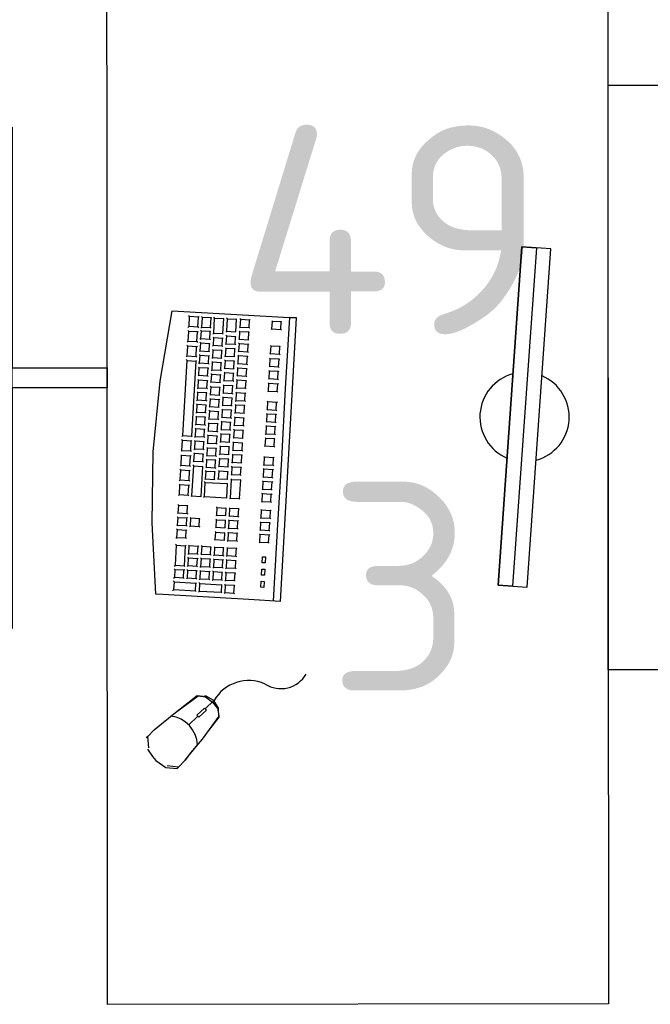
# Model space of a CAD drawing. Header units: millimetres. Extents: x 151654 to 877351, y 70322 to 154322.
# Tile 91 of 173: x 266869 to 267625, y 129482 to 130660. Entities that reach past the tile are written whole.
import ezdxf

# ---------------------------------------------------------------- set-up
doc = ezdxf.new("R2010")
doc.units = ezdxf.units.MM
doc.layers.add('технологич.о', color=152, linetype='Continuous', lineweight=30)
doc.styles.add('GOST', font='isocpeur.ttf')

# ---------------------------------------------------------------- blocks, each defined once
blk = doc.blocks.new('клавиатура')
at = {"layer": 'технологич.о', "ltscale": 2}
for p, q in [((-819747.7, 168021.3), (-819733.3, 168105.6)), ((-819733.3, 168105.6), (-819592.6, 168097.4)), ((-819712.4, 168098.6), (-819713.7, 168099.7)), ((-819713.1, 168087), (-819712.4, 168098.6)), ((-819701.9, 168098), (-819712.4, 168098.6)), ((-819702.6, 168086.4), (-819701.9, 168098)), ((-819701.9, 168098), (-819700.9, 168098.7)), ((-819697.1, 168097.7), (-819698.3, 168098.8)), ((-819697.8, 168086), (-819697.1, 168097.7)), ((-819686.6, 168097.1), (-819697.1, 168097.7)), ((-819687.3, 168085.4), (-819686.6, 168097.1)), ((-819686.6, 168097.1), (-819685.7, 168097.7)), ((-819682.4, 168096.8), (-819683.4, 168097.8)), ((-819683.4, 168078.8), (-819682.4, 168096.8)), ((-819682.4, 168096.8), (-819671.9, 168096.2)), ((-819671.9, 168096.2), (-819672.9, 168078.2)), ((-819671.9, 168096.2), (-819671.1, 168096.8)), ((-819667.1, 168095.9), (-819668, 168096.8)), ((-819667.9, 168081.1), (-819667.1, 168095.9)), ((-819667.1, 168095.9), (-819656.6, 168095.3)), ((-819656.6, 168095.3), (-819657.4, 168080.5)), ((-819656.6, 168095.3), (-819655.8, 168095.8)), ((-819651.1, 168095), (-819652.1, 168095.9)), ((-819651.7, 168086), (-819651.1, 168095)), ((-819640.6, 168094.4), (-819651.1, 168095)), ((-819641.1, 168085.4), (-819640.6, 168094.4)), ((-819640.6, 168094.4), (-819639.9, 168094.9)), ((-819613.1, 168092.8), (-819613.9, 168093.5)), ((-819613.7, 168083.8), (-819613.1, 168092.8)), ((-819602.6, 168092.2), (-819613.1, 168092.8)), ((-819603.1, 168083.2), (-819602.6, 168092.2)), ((-819602.6, 168092.2), (-819601.7, 168092.8)), ((-819592.6, 168097.4), (-819598, 168012.6)), ((-819593.9, 167927.3), (-819584.1, 168096.9)), ((-819584.1, 168096.9), (-819592.6, 168097.4)), ((-819591.9, 168097.4), (-819584.1, 168096.9)), ((-819713.5, 168080.8), (-819714.7, 168081.9)), ((-819714.5, 168085.6), (-819713.1, 168087)), ((-819714.1, 168069.2), (-819713.5, 168080.8)), ((-819702.9, 168080.2), (-819713.5, 168080.8)), ((-819713.1, 168087), (-819702.6, 168086.4)), ((-819703.6, 168068.6), (-819702.9, 168080.2)), ((-819702.9, 168080.2), (-819701.9, 168080.9)), ((-819702.6, 168086.4), (-819701.7, 168085.3)), ((-819698.2, 168081.2), (-819699.3, 168082.2)), ((-819699, 168085.1), (-819697.8, 168086)), ((-819698.8, 168072.2), (-819698.2, 168081.2)), ((-819687.7, 168080.6), (-819698.2, 168081.2)), ((-819697.8, 168086), (-819687.3, 168085.4)), ((-819688.2, 168071.6), (-819687.7, 168080.6)), ((-819687.7, 168080.6), (-819686.8, 168081.2)), ((-819687.3, 168085.4), (-819686.5, 168084.7)), ((-819684.5, 168077.9), (-819683.4, 168078.8)), ((-819683.4, 168078.8), (-819672.9, 168078.2)), ((-819672.9, 168078.2), (-819672.3, 168077.5)), ((-819668.9, 168080.2), (-819667.9, 168081.1)), ((-819667.9, 168081.1), (-819657.4, 168080.5)), ((-819657.4, 168080.5), (-819656.8, 168079.9)), ((-819652, 168080.5), (-819652.9, 168081.3)), ((-819652.7, 168085.2), (-819651.7, 168086)), ((-819652.5, 168071.5), (-819652, 168080.5)), ((-819641.5, 168079.9), (-819652, 168080.5)), ((-819651.7, 168086), (-819641.1, 168085.4)), ((-819642, 168070.9), (-819641.5, 168079.9)), ((-819641.5, 168079.9), (-819640.8, 168080.4)), ((-819641.1, 168085.4), (-819640.5, 168084.8)), ((-819614.5, 168083.2), (-819613.7, 168083.8)), ((-819613.7, 168083.8), (-819603.1, 168083.2)), ((-819603.1, 168083.2), (-819602.3, 168082.4)), ((-819715.4, 168067.9), (-819714.1, 168069.2)), ((-819714.1, 168069.2), (-819703.6, 168068.6)), ((-819703.6, 168068.6), (-819702.8, 168067.6)), ((-819699.1, 168066.6), (-819700.1, 168067.5)), ((-819699.9, 168071.3), (-819698.8, 168072.2)), ((-819699.6, 168057.6), (-819699.1, 168066.6)), ((-819688.6, 168066), (-819699.1, 168066.6)), ((-819698.8, 168072.2), (-819688.2, 168071.6)), ((-819689.1, 168057), (-819688.6, 168066)), ((-819688.6, 168066), (-819687.8, 168066.5)), ((-819688.2, 168071.6), (-819687.5, 168070.9)), ((-819683.3, 168073.1), (-819684.3, 168074)), ((-819683.9, 168064.2), (-819683.3, 168073.1)), ((-819672.8, 168072.5), (-819683.3, 168073.1)), ((-819673.3, 168063.6), (-819672.8, 168072.5)), ((-819672.8, 168072.5), (-819672.1, 168073)), ((-819669.4, 168065.2), (-819668.4, 168066)), ((-819667.9, 168075), (-819668.8, 168075.8)), ((-819668.4, 168066), (-819667.9, 168075)), ((-819668.4, 168066), (-819657.8, 168065.4)), ((-819657.3, 168074.4), (-819667.9, 168075)), ((-819657.8, 168065.4), (-819657.3, 168074.4)), ((-819657.8, 168065.4), (-819657.3, 168064.8)), ((-819657.3, 168074.4), (-819656.6, 168074.9)), ((-819652.8, 168065.9), (-819653.7, 168066.8)), ((-819653.5, 168070.7), (-819652.5, 168071.5)), ((-819653.3, 168057), (-819652.8, 168065.9)), ((-819642.3, 168065.3), (-819652.8, 168065.9)), ((-819652.5, 168071.5), (-819642, 168070.9)), ((-819642.8, 168056.3), (-819642.3, 168065.3)), ((-819642.3, 168065.3), (-819641.6, 168065.8)), ((-819642, 168070.9), (-819641.4, 168070.3)), ((-819714.5, 168063.2), (-819715.6, 168064.3)), ((-819715.2, 168051.6), (-819714.5, 168063.2)), ((-819704, 168062.6), (-819714.5, 168063.2)), ((-819704.6, 168051), (-819704, 168062.6)), ((-819704, 168062.6), (-819703, 168063.2)), ((-819699.9, 168052), (-819700.9, 168052.9)), ((-819700.7, 168056.8), (-819699.6, 168057.6)), ((-819699.6, 168057.6), (-819689.1, 168057)), ((-819689.1, 168057), (-819688.4, 168056.4)), ((-819684.2, 168058.5), (-819685.1, 168059.3)), ((-819684.9, 168063.3), (-819683.9, 168064.2)), ((-819684.7, 168049.6), (-819684.2, 168058.5)), ((-819673.7, 168057.9), (-819684.2, 168058.5)), ((-819683.9, 168064.2), (-819673.3, 168063.6)), ((-819674.2, 168048.9), (-819673.7, 168057.9)), ((-819673.7, 168057.9), (-819673, 168058.4)), ((-819673.3, 168063.6), (-819672.7, 168062.9)), ((-819668.7, 168060.4), (-819669.5, 168061.2)), ((-819669.2, 168051.4), (-819668.7, 168060.4)), ((-819658.2, 168059.8), (-819668.7, 168060.4)), ((-819658.7, 168050.8), (-819658.2, 168059.8)), ((-819658.2, 168059.8), (-819657.5, 168060.2)), ((-819654.3, 168056.2), (-819653.3, 168057)), ((-819653.3, 168057), (-819642.8, 168056.3)), ((-819642.8, 168056.3), (-819642.2, 168055.7)), ((-819616.2, 168053.6), (-819615.4, 168054.3)), ((-819614.8, 168063.2), (-819615.6, 168064)), ((-819615.4, 168054.3), (-819614.8, 168063.2)), ((-819615.4, 168054.3), (-819604.8, 168053.7)), ((-819604.3, 168062.6), (-819614.8, 168063.2)), ((-819604.8, 168053.7), (-819604.3, 168062.6)), ((-819604.8, 168053.7), (-819604.1, 168052.9)), ((-819604.3, 168062.6), (-819603.4, 168063.3)), ((-819720.7, 167956.1), (-819715.5, 168046)), ((-819715.5, 168046), (-819716.6, 168047.1)), ((-819716.4, 168050.3), (-819715.2, 168051.6)), ((-819715.5, 168046), (-819705, 168045.4)), ((-819715.2, 168051.6), (-819704.6, 168051)), ((-819705, 168045.4), (-819710.2, 167955.5)), ((-819705, 168045.4), (-819704.1, 168046)), ((-819704.6, 168051), (-819703.9, 168050)), ((-819701.5, 168042.2), (-819700.5, 168043.1)), ((-819700.5, 168043.1), (-819699.9, 168052)), ((-819700.5, 168043.1), (-819689.9, 168042.5)), ((-819689.4, 168051.4), (-819699.9, 168052)), ((-819689.9, 168042.5), (-819689.4, 168051.4)), ((-819689.9, 168042.5), (-819689.3, 168041.8)), ((-819689.4, 168051.4), (-819688.7, 168051.9)), ((-819685, 168044), (-819685.9, 168044.8)), ((-819685.7, 168048.8), (-819684.7, 168049.6)), ((-819685.5, 168035), (-819685, 168044)), ((-819674.5, 168043.3), (-819685, 168044)), ((-819684.7, 168049.6), (-819674.2, 168048.9)), ((-819675, 168034.4), (-819674.5, 168043.3)), ((-819674.5, 168043.3), (-819673.8, 168043.8)), ((-819674.2, 168048.9), (-819673.6, 168048.4)), ((-819669.5, 168045.8), (-819670.4, 168046.6)), ((-819670.2, 168050.7), (-819669.2, 168051.4)), ((-819670.1, 168036.8), (-819669.5, 168045.8)), ((-819659, 168045.2), (-819669.5, 168045.8)), ((-819669.2, 168051.4), (-819658.7, 168050.8)), ((-819659.5, 168036.2), (-819659, 168045.2)), ((-819659, 168045.2), (-819658.4, 168045.6)), ((-819658.7, 168050.8), (-819658.1, 168050.2)), ((-819655.2, 168041.6), (-819654.2, 168042.4)), ((-819653.7, 168051.4), (-819654.6, 168052.2)), ((-819654.2, 168042.4), (-819653.7, 168051.4)), ((-819654.2, 168042.4), (-819643.7, 168041.8)), ((-819643.1, 168050.8), (-819653.7, 168051.4)), ((-819643.7, 168041.8), (-819643.1, 168050.8)), ((-819643.7, 168041.8), (-819643.1, 168041.2)), ((-819643.1, 168050.8), (-819642.4, 168051.3)), ((-819615.7, 168048.1), (-819616.5, 168048.8)), ((-819616.2, 168039.1), (-819615.7, 168048.1)), ((-819605.2, 168047.5), (-819615.7, 168048.1)), ((-819605.7, 168038.5), (-819605.2, 168047.5)), ((-819605.2, 168047.5), (-819604.3, 168048.1)), ((-819700.8, 168037.3), (-819701.7, 168038.2)), ((-819701.3, 168028.3), (-819700.8, 168037.3)), ((-819690.3, 168036.7), (-819700.8, 168037.3)), ((-819690.8, 168027.7), (-819690.3, 168036.7)), ((-819690.3, 168036.7), (-819689.5, 168037.2)), ((-819685.9, 168029.2), (-819686.8, 168030)), ((-819686.5, 168034.2), (-819685.5, 168035)), ((-819685.5, 168035), (-819675, 168034.4)), ((-819675, 168034.4), (-819674.4, 168033.8)), ((-819670.4, 168031.1), (-819671.2, 168031.9)), ((-819671, 168036.1), (-819670.1, 168036.8)), ((-819670.9, 168022.1), (-819670.4, 168031.1)), ((-819659.9, 168030.5), (-819670.4, 168031.1)), ((-819670.1, 168036.8), (-819659.5, 168036.2)), ((-819660.4, 168021.5), (-819659.9, 168030.5)), ((-819659.9, 168030.5), (-819659.2, 168030.9)), ((-819659.5, 168036.2), (-819659, 168035.7)), ((-819654.5, 168036.8), (-819655.4, 168037.7)), ((-819655, 168027.9), (-819654.5, 168036.8)), ((-819644, 168036.2), (-819654.5, 168036.8)), ((-819644.5, 168027.3), (-819644, 168036.2)), ((-819644, 168036.2), (-819643.3, 168036.7)), ((-819616.6, 168033.3), (-819617.4, 168034)), ((-819617.1, 168038.4), (-819616.2, 168039.1)), ((-819617.1, 168024.3), (-819616.6, 168033.3)), ((-819606.1, 168032.7), (-819616.6, 168033.3)), ((-819616.2, 168039.1), (-819605.7, 168038.5)), ((-819606.6, 168023.7), (-819606.1, 168032.7)), ((-819606.1, 168032.7), (-819605.1, 168033.3)), ((-819605.7, 168038.5), (-819604.9, 168037.7)), ((-819756.1, 167936.7), (-819747.7, 168021.3)), ((-819701.7, 168022.4), (-819702.6, 168023.3)), ((-819702.3, 168027.5), (-819701.3, 168028.3)), ((-819702.2, 168013.4), (-819701.7, 168022.4)), ((-819691.1, 168021.8), (-819701.7, 168022.4)), ((-819701.3, 168028.3), (-819690.8, 168027.7)), ((-819691.6, 168012.8), (-819691.1, 168021.8)), ((-819691.1, 168021.8), (-819690.4, 168022.3)), ((-819690.8, 168027.7), (-819690.1, 168027.1)), ((-819687.4, 168019.5), (-819686.4, 168020.3)), ((-819686.4, 168020.3), (-819685.9, 168029.2)), ((-819686.4, 168020.3), (-819675.9, 168019.6)), ((-819675.4, 168028.6), (-819685.9, 168029.2)), ((-819675.9, 168019.6), (-819675.4, 168028.6)), ((-819675.9, 168019.6), (-819675.3, 168019.1)), ((-819675.4, 168028.6), (-819674.7, 168029.1)), ((-819671.9, 168021.4), (-819670.9, 168022.1)), ((-819670.9, 168022.1), (-819660.4, 168021.5)), ((-819660.4, 168021.5), (-819659.8, 168020.9)), ((-819655.4, 168022.3), (-819656.3, 168023.1)), ((-819656, 168027.1), (-819655, 168027.9)), ((-819655.9, 168013.3), (-819655.4, 168022.3)), ((-819644.8, 168021.7), (-819655.4, 168022.3)), ((-819655, 168027.9), (-819644.5, 168027.3)), ((-819645.3, 168012.7), (-819644.8, 168021.7)), ((-819644.8, 168021.7), (-819644.1, 168022.2)), ((-819644.5, 168027.3), (-819643.9, 168026.6)), ((-819617.4, 168018.4), (-819618.2, 168019.1)), ((-819618, 168023.7), (-819617.1, 168024.3)), ((-819618, 168009.4), (-819617.4, 168018.4)), ((-819606.9, 168017.8), (-819617.4, 168018.4)), ((-819617.1, 168024.3), (-819606.6, 168023.7)), ((-819607.4, 168008.8), (-819606.9, 168017.8)), ((-819606.9, 168017.8), (-819606, 168018.4)), ((-819606.6, 168023.7), (-819605.8, 168022.9)), ((-819702.5, 168007.8), (-819703.4, 168008.7)), ((-819703.2, 168012.6), (-819702.2, 168013.4)), ((-819703, 167998.9), (-819702.5, 168007.8)), ((-819692, 168007.2), (-819702.5, 168007.8)), ((-819702.2, 168013.4), (-819691.6, 168012.8)), ((-819692.5, 167998.2), (-819692, 168007.2)), ((-819692, 168007.2), (-819691.2, 168007.7)), ((-819691.6, 168012.8), (-819691, 168012.2)), ((-819686.7, 168014.3), (-819687.6, 168015.1)), ((-819687.3, 168005.3), (-819686.7, 168014.3)), ((-819676.2, 168013.7), (-819686.7, 168014.3)), ((-819676.7, 168004.7), (-819676.2, 168013.7)), ((-819676.2, 168013.7), (-819675.6, 168014.2)), ((-819672.7, 168006.5), (-819671.8, 168007.2)), ((-819671.3, 168016.2), (-819672.1, 168017)), ((-819671.8, 168007.2), (-819671.3, 168016.2)), ((-819671.8, 168007.2), (-819661.3, 168006.6)), ((-819660.7, 168015.6), (-819671.3, 168016.2)), ((-819661.3, 168006.6), (-819660.7, 168015.6)), ((-819661.3, 168006.6), (-819660.7, 168006)), ((-819660.7, 168015.6), (-819660.1, 168016)), ((-819656.2, 168007.2), (-819657.1, 168008.1)), ((-819656.9, 168012.5), (-819655.9, 168013.3)), ((-819656.7, 167998.3), (-819656.2, 168007.2)), ((-819645.7, 168006.6), (-819656.2, 168007.2)), ((-819655.9, 168013.3), (-819645.3, 168012.7)), ((-819646.2, 167997.6), (-819645.7, 168006.6)), ((-819645.7, 168006.6), (-819645, 168007.1)), ((-819645.3, 168012.7), (-819644.8, 168012.1)), ((-819618.8, 168008.7), (-819618, 168009.4)), ((-819618, 168009.4), (-819607.4, 168008.8)), ((-819607.4, 168008.8), (-819606.7, 168008)), ((-819598, 168012.6), (-819602.5, 167927.8)), ((-819703.3, 167993.3), (-819704.3, 167994.1)), ((-819704, 167998.1), (-819703, 167998.9)), ((-819703, 167998.9), (-819692.5, 167998.2)), ((-819692.5, 167998.2), (-819691.9, 167997.6)), ((-819687.6, 167999.8), (-819688.4, 168000.6)), ((-819688.2, 168004.6), (-819687.3, 168005.3)), ((-819688.1, 167990.8), (-819687.6, 167999.8)), ((-819677.1, 167999.1), (-819687.6, 167999.8)), ((-819687.3, 168005.3), (-819676.7, 168004.7)), ((-819677.6, 167990.2), (-819677.1, 167999.1)), ((-819677.1, 167999.1), (-819676.4, 167999.6)), ((-819676.7, 168004.7), (-819676.2, 168004.2)), ((-819672.1, 168001.6), (-819672.9, 168002.4)), ((-819672.6, 167992.6), (-819672.1, 168001.6)), ((-819661.6, 168001), (-819672.1, 168001.6)), ((-819662.1, 167992), (-819661.6, 168001)), ((-819661.6, 168001), (-819661, 168001.4)), ((-819657.7, 167997.5), (-819656.7, 167998.3)), ((-819656.7, 167998.3), (-819646.2, 167997.6)), ((-819646.2, 167997.6), (-819645.6, 167997.1)), ((-819618.7, 167996.3), (-819619.5, 167997)), ((-819619.2, 167987.3), (-819618.7, 167996.3)), ((-819608.2, 167995.7), (-819618.7, 167996.3)), ((-819608.7, 167986.7), (-819608.2, 167995.7)), ((-819608.2, 167995.7), (-819607.3, 167996.3)), ((-819704.9, 167983.5), (-819703.9, 167984.3)), ((-819703.9, 167984.3), (-819703.3, 167993.3)), ((-819703.9, 167984.3), (-819693.3, 167983.7)), ((-819692.8, 167992.7), (-819703.3, 167993.3)), ((-819693.3, 167983.7), (-819692.8, 167992.7)), ((-819693.3, 167983.7), (-819692.7, 167983.1)), ((-819692.8, 167992.7), (-819692.1, 167993.1)), ((-819688.4, 167985.2), (-819689.3, 167986)), ((-819689, 167990), (-819688.1, 167990.8)), ((-819689, 167976.2), (-819688.4, 167985.2)), ((-819677.9, 167984.6), (-819688.4, 167985.2)), ((-819688.1, 167990.8), (-819677.6, 167990.2)), ((-819678.4, 167975.6), (-819677.9, 167984.6)), ((-819677.9, 167984.6), (-819677.3, 167985)), ((-819677.6, 167990.2), (-819677, 167989.6)), ((-819672.9, 167987), (-819673.8, 167987.8)), ((-819673.5, 167991.9), (-819672.6, 167992.6)), ((-819673.5, 167978.1), (-819672.9, 167987)), ((-819662.4, 167986.4), (-819672.9, 167987)), ((-819672.6, 167992.6), (-819662.1, 167992)), ((-819662.9, 167977.5), (-819662.4, 167986.4)), ((-819662.4, 167986.4), (-819661.8, 167986.9)), ((-819662.1, 167992), (-819661.6, 167991.5)), ((-819658.6, 167983), (-819657.6, 167983.8)), ((-819657.1, 167992.7), (-819657.9, 167993.5)), ((-819657.6, 167983.8), (-819657.1, 167992.7)), ((-819657.6, 167983.8), (-819647.1, 167983.1)), ((-819646.5, 167992.1), (-819657.1, 167992.7)), ((-819647.1, 167983.1), (-819646.5, 167992.1)), ((-819647.1, 167983.1), (-819646.5, 167982.6)), ((-819646.5, 167992.1), (-819645.9, 167992.6)), ((-819619.6, 167981.8), (-819620.3, 167982.6)), ((-819620.1, 167986.6), (-819619.2, 167987.3)), ((-819619.2, 167987.3), (-819608.7, 167986.7)), ((-819608.7, 167986.7), (-819607.9, 167985.9)), ((-819704.2, 167978.7), (-819705.1, 167979.6)), ((-819704.7, 167969.8), (-819704.2, 167978.7)), ((-819693.7, 167978.1), (-819704.2, 167978.7)), ((-819694.2, 167969.2), (-819693.7, 167978.1)), ((-819693.7, 167978.1), (-819693, 167978.6)), ((-819689.3, 167970.7), (-819690.1, 167971.4)), ((-819689.9, 167975.5), (-819689, 167976.2)), ((-819689.8, 167961.7), (-819689.3, 167970.7)), ((-819678.7, 167970.1), (-819689.3, 167970.7)), ((-819689, 167976.2), (-819678.4, 167975.6)), ((-819678.7, 167970.1), (-819678.1, 167970.5)), ((-819678.4, 167975.6), (-819677.9, 167975.1)), ((-819673.8, 167972.5), (-819674.6, 167973.3)), ((-819674.4, 167977.4), (-819673.5, 167978.1)), ((-819674.3, 167963.6), (-819673.8, 167972.5)), ((-819663.3, 167971.9), (-819673.8, 167972.5)), ((-819673.5, 167978.1), (-819662.9, 167977.5)), ((-819663.8, 167962.9), (-819663.3, 167971.9)), ((-819663.3, 167971.9), (-819662.7, 167972.3)), ((-819662.9, 167977.5), (-819662.4, 167976.9)), ((-819657.9, 167977.7), (-819658.8, 167978.5)), ((-819658.5, 167968.7), (-819657.9, 167977.7)), ((-819647.4, 167977), (-819657.9, 167977.7)), ((-819647.9, 167968.1), (-819647.4, 167977)), ((-819647.4, 167977), (-819646.7, 167977.5)), ((-819620.9, 167972.2), (-819620.1, 167972.9)), ((-819620.1, 167972.9), (-819619.6, 167981.8)), ((-819620.1, 167972.9), (-819609.6, 167972.2)), ((-819609, 167981.2), (-819619.6, 167981.8)), ((-819609.6, 167972.2), (-819609, 167981.2)), ((-819609.6, 167972.2), (-819608.8, 167971.5)), ((-819609, 167981.2), (-819608.1, 167981.8)), ((-819705, 167964.2), (-819705.9, 167965)), ((-819705.7, 167969), (-819704.7, 167969.8)), ((-819705.5, 167955.2), (-819705, 167964.2)), ((-819694.5, 167963.6), (-819705, 167964.2)), ((-819704.7, 167969.8), (-819694.2, 167969.2)), ((-819695, 167954.6), (-819694.5, 167963.6)), ((-819694.5, 167963.6), (-819693.8, 167964)), ((-819694.2, 167969.2), (-819693.6, 167968.6)), ((-819690.7, 167961), (-819689.8, 167961.7)), ((-819689.8, 167961.7), (-819679.3, 167961.1)), ((-819679.3, 167961.1), (-819678.7, 167970.1)), ((-819679.3, 167961.1), (-819678.7, 167960.5)), ((-819674.6, 167958), (-819675.4, 167958.7)), ((-819675.2, 167962.8), (-819674.3, 167963.6)), ((-819674.3, 167963.6), (-819663.8, 167962.9)), ((-819663.8, 167962.9), (-819663.3, 167962.4)), ((-819658.8, 167962.6), (-819659.7, 167963.5)), ((-819659.4, 167967.9), (-819658.5, 167968.7)), ((-819659.3, 167953.7), (-819658.8, 167962.6)), ((-819648.3, 167962), (-819658.8, 167962.6)), ((-819658.5, 167968.7), (-819647.9, 167968.1)), ((-819648.8, 167953.1), (-819648.3, 167962)), ((-819648.3, 167962), (-819647.6, 167962.5)), ((-819647.9, 167968.1), (-819647.4, 167967.5)), ((-819620.4, 167967.3), (-819621.2, 167968)), ((-819620.9, 167958.3), (-819620.4, 167967.3)), ((-819609.9, 167966.7), (-819620.4, 167967.3)), ((-819610.4, 167957.7), (-819609.9, 167966.7)), ((-819609.9, 167966.7), (-819609, 167967.3)), ((-819721, 167950.1), (-819722.1, 167951)), ((-819721.8, 167954.9), (-819720.7, 167956.1)), ((-819721.7, 167938.5), (-819721, 167950.1)), ((-819710.5, 167949.5), (-819721, 167950.1)), ((-819720.7, 167956.1), (-819710.2, 167955.5)), ((-819711.2, 167937.9), (-819710.5, 167949.5)), ((-819710.5, 167949.5), (-819709.7, 167950.1)), ((-819710.2, 167955.5), (-819709.5, 167954.6)), ((-819705.9, 167949.3), (-819706.8, 167950.1)), ((-819706.5, 167954.4), (-819705.5, 167955.2)), ((-819706.4, 167940.3), (-819705.9, 167949.3)), ((-819695.4, 167948.7), (-819705.9, 167949.3)), ((-819705.5, 167955.2), (-819695, 167954.6)), ((-819695.9, 167939.7), (-819695.4, 167948.7)), ((-819695.4, 167948.7), (-819694.7, 167949.2)), ((-819695, 167954.6), (-819694.4, 167954)), ((-819691.6, 167946.4), (-819690.6, 167947.1)), ((-819690.1, 167956.1), (-819690.9, 167956.9)), ((-819690.6, 167947.1), (-819690.1, 167956.1)), ((-819690.6, 167947.1), (-819680.1, 167946.5)), ((-819679.6, 167955.5), (-819690.1, 167956.1)), ((-819680.1, 167946.5), (-819679.6, 167955.5)), ((-819679.6, 167955.5), (-819679, 167955.9)), ((-819676.1, 167948.3), (-819675.2, 167949)), ((-819675.2, 167949), (-819674.6, 167958)), ((-819675.2, 167949), (-819664.6, 167948.4)), ((-819664.1, 167957.3), (-819674.6, 167958)), ((-819664.6, 167948.4), (-819664.1, 167957.3)), ((-819664.6, 167948.4), (-819664.1, 167947.8)), ((-819664.1, 167957.3), (-819663.5, 167957.8)), ((-819659.7, 167947.8), (-819660.5, 167948.6)), ((-819660.3, 167952.9), (-819659.3, 167953.7)), ((-819660.2, 167938.8), (-819659.7, 167947.8)), ((-819649.1, 167947.1), (-819659.7, 167947.8)), ((-819659.3, 167953.7), (-819648.8, 167953.1)), ((-819649.7, 167938.2), (-819649.1, 167947.1)), ((-819649.1, 167947.1), (-819648.5, 167947.6)), ((-819648.8, 167953.1), (-819648.2, 167952.5)), ((-819621.3, 167952.7), (-819622, 167953.4)), ((-819621.8, 167957.7), (-819620.9, 167958.3)), ((-819621.8, 167943.7), (-819621.3, 167952.7)), ((-819610.7, 167952.1), (-819621.3, 167952.7)), ((-819620.9, 167958.3), (-819610.4, 167957.7)), ((-819611.2, 167943.1), (-819610.7, 167952.1)), ((-819610.7, 167952.1), (-819609.8, 167952.7)), ((-819610.4, 167957.7), (-819609.6, 167956.9)), ((-819757.4, 167851.6), (-819756.1, 167936.7)), ((-819722.8, 167937.4), (-819721.7, 167938.5)), ((-819721.7, 167938.5), (-819711.2, 167937.9)), ((-819711.2, 167937.9), (-819710.5, 167937)), ((-819706.7, 167934.6), (-819707.6, 167935.4)), ((-819707.4, 167939.6), (-819706.4, 167940.3)), ((-819706.4, 167940.3), (-819695.9, 167939.7)), ((-819695.9, 167939.7), (-819695.3, 167939.1)), ((-819691, 167941.2), (-819691.8, 167942)), ((-819691.5, 167932.3), (-819691, 167941.2)), ((-819680.5, 167940.6), (-819691, 167941.2)), ((-819681, 167931.7), (-819680.5, 167940.6)), ((-819680.5, 167940.6), (-819679.8, 167941.1)), ((-819680.1, 167946.5), (-819679.6, 167946)), ((-819675.5, 167943.1), (-819676.3, 167943.9)), ((-819676, 167934.1), (-819675.5, 167943.1)), ((-819665, 167942.5), (-819675.5, 167943.1)), ((-819665.5, 167933.5), (-819665, 167942.5)), ((-819665, 167942.5), (-819664.4, 167942.9)), ((-819661.2, 167938), (-819660.2, 167938.8)), ((-819660.2, 167938.8), (-819649.7, 167938.2)), ((-819649.7, 167938.2), (-819649.1, 167937.6)), ((-819622.6, 167943), (-819621.8, 167943.7)), ((-819621.8, 167943.7), (-819611.2, 167943.1)), ((-819611.2, 167943.1), (-819610.5, 167942.3)), ((-819722.1, 167932.3), (-819723.1, 167933.2)), ((-819722.8, 167920.7), (-819722.1, 167932.3)), ((-819711.6, 167931.6), (-819722.1, 167932.3)), ((-819712.2, 167920.1), (-819711.6, 167931.6)), ((-819711.6, 167931.6), (-819710.7, 167932.2)), ((-819708.2, 167924.8), (-819707.3, 167925.6)), ((-819707.3, 167925.6), (-819706.7, 167934.6)), ((-819707.3, 167925.6), (-819696.7, 167925)), ((-819696.2, 167934), (-819706.7, 167934.6)), ((-819696.7, 167925), (-819696.2, 167934)), ((-819696.7, 167925), (-819696.1, 167924.4)), ((-819696.2, 167934), (-819695.5, 167934.4)), ((-819691.8, 167927.2), (-819692.6, 167928)), ((-819692.4, 167931.5), (-819691.5, 167932.3)), ((-819692.3, 167918.2), (-819691.8, 167927.2)), ((-819681.3, 167926.6), (-819691.8, 167927.2)), ((-819691.5, 167932.3), (-819681, 167931.7)), ((-819681.8, 167917.6), (-819681.3, 167926.6)), ((-819681.3, 167926.6), (-819680.6, 167927)), ((-819681, 167931.7), (-819680.4, 167931.1)), ((-819676.3, 167928.4), (-819677.2, 167929.1)), ((-819676.9, 167933.4), (-819676, 167934.1)), ((-819676.9, 167919.4), (-819676.3, 167928.4)), ((-819665.8, 167927.7), (-819676.3, 167928.4)), ((-819676, 167934.1), (-819665.5, 167933.5)), ((-819666.3, 167918.8), (-819665.8, 167927.7)), ((-819665.8, 167927.7), (-819665.2, 167928.2)), ((-819665.5, 167933.5), (-819665, 167933)), ((-819662, 167923.3), (-819661, 167924.1)), ((-819660.5, 167933.1), (-819661.4, 167933.9)), ((-819661, 167924.1), (-819660.5, 167933.1)), ((-819661, 167924.1), (-819650.5, 167923.5)), ((-819650, 167932.5), (-819660.5, 167933.1)), ((-819650.5, 167923.5), (-819650, 167932.5)), ((-819650.5, 167923.5), (-819649.9, 167922.9)), ((-819650, 167932.5), (-819649.3, 167932.9)), ((-819622.6, 167930.2), (-819623.3, 167930.9)), ((-819623.1, 167921.2), (-819622.6, 167930.2)), ((-819612, 167929.6), (-819622.6, 167930.2)), ((-819612.5, 167920.6), (-819612, 167929.6)), ((-819612, 167929.6), (-819611.1, 167930.2)), ((-819602.5, 167927.8), (-819607.8, 167843)), ((-819603.7, 167757.6), (-819593.9, 167927.3)), ((-819723.1, 167914.7), (-819724.1, 167915.7)), ((-819723.9, 167919.5), (-819722.8, 167920.7)), ((-819723.8, 167903.1), (-819723.1, 167914.7)), ((-819712.6, 167914.1), (-819723.1, 167914.7)), ((-819722.8, 167920.7), (-819712.2, 167920.1)), ((-819713.2, 167902.5), (-819712.6, 167914.1)), ((-819712.6, 167914.1), (-819711.7, 167914.7)), ((-819712.2, 167920.1), (-819711.5, 167919.2)), ((-819709.7, 167884), (-819707.6, 167919.8)), ((-819707.6, 167919.8), (-819708.5, 167920.7)), ((-819707.6, 167919.8), (-819697.1, 167919.2)), ((-819697.1, 167919.2), (-819699.2, 167883.4)), ((-819697.1, 167919.2), (-819696.4, 167919.7)), ((-819692.8, 167913.3), (-819693.7, 167914.1)), ((-819693.3, 167904.3), (-819692.8, 167913.3)), ((-819693.2, 167917.5), (-819692.3, 167918.2)), ((-819682.3, 167912.7), (-819692.8, 167913.3)), ((-819692.3, 167918.2), (-819681.8, 167917.6)), ((-819682.8, 167903.7), (-819682.3, 167912.7)), ((-819682.3, 167912.7), (-819681.6, 167913.2)), ((-819681.8, 167917.6), (-819681.2, 167917)), ((-819677.2, 167913.5), (-819678, 167914.3)), ((-819677.8, 167918.7), (-819676.9, 167919.4)), ((-819677.7, 167904.5), (-819677.2, 167913.5)), ((-819666.7, 167912.9), (-819677.2, 167913.5)), ((-819676.9, 167919.4), (-819666.3, 167918.8)), ((-819667.2, 167903.9), (-819666.7, 167912.9)), ((-819666.7, 167912.9), (-819666.1, 167913.3)), ((-819666.3, 167918.8), (-819665.8, 167918.2)), ((-819661.4, 167918.5), (-819662.3, 167919.4)), ((-819661.9, 167909.6), (-819661.4, 167918.5)), ((-819650.8, 167917.9), (-819661.4, 167918.5)), ((-819651.4, 167909), (-819650.8, 167917.9)), ((-819650.8, 167917.9), (-819650.2, 167918.4)), ((-819623.4, 167915.7), (-819624.2, 167916.5)), ((-819623.9, 167920.5), (-819623.1, 167921.2)), ((-819623.9, 167906.8), (-819623.4, 167915.7)), ((-819612.9, 167915.1), (-819623.4, 167915.7)), ((-819623.1, 167921.2), (-819612.5, 167920.6)), ((-819613.4, 167906.1), (-819612.9, 167915.1)), ((-819612.9, 167915.1), (-819612, 167915.7)), ((-819612.5, 167920.6), (-819611.8, 167919.8)), ((-819724.9, 167902), (-819723.8, 167903.1)), ((-819723.8, 167903.1), (-819713.2, 167902.5)), ((-819713.2, 167902.5), (-819712.5, 167901.6)), ((-819694, 167900.1), (-819694.9, 167901.1)), ((-819694.8, 167883.2), (-819694, 167900.1)), ((-819694.3, 167903.5), (-819693.3, 167904.3)), ((-819694, 167900.1), (-819667.5, 167898.6)), ((-819693.3, 167904.3), (-819682.8, 167903.7)), ((-819682.8, 167903.7), (-819682.2, 167903.1)), ((-819678.7, 167903.8), (-819677.7, 167904.5)), ((-819677.7, 167904.5), (-819667.2, 167903.9)), ((-819667.2, 167903.9), (-819666.7, 167903.4)), ((-819663.5, 167881.4), (-819662.2, 167903.7)), ((-819662.2, 167903.7), (-819663.1, 167904.5)), ((-819662.9, 167908.8), (-819661.9, 167909.6)), ((-819662.2, 167903.7), (-819651.7, 167903)), ((-819661.9, 167909.6), (-819651.4, 167909)), ((-819651.7, 167903), (-819653, 167880.8)), ((-819651.7, 167903), (-819651, 167903.5)), ((-819651.4, 167909), (-819650.8, 167908.4)), ((-819624.2, 167901.1), (-819625, 167901.8)), ((-819624.8, 167906.1), (-819623.9, 167906.8)), ((-819624.8, 167892.1), (-819624.2, 167901.1)), ((-819613.7, 167900.5), (-819624.2, 167901.1)), ((-819623.9, 167906.8), (-819613.4, 167906.1)), ((-819614.2, 167891.5), (-819613.7, 167900.5)), ((-819613.7, 167900.5), (-819612.8, 167901.1)), ((-819613.4, 167906.1), (-819612.6, 167905.4)), ((-819724.1, 167897.2), (-819725.2, 167898.2)), ((-819724.8, 167885.6), (-819724.1, 167897.2)), ((-819713.6, 167896.6), (-819724.1, 167897.2)), ((-819714.3, 167885), (-819713.6, 167896.6)), ((-819713.6, 167896.6), (-819712.7, 167897.2)), ((-819667.5, 167898.6), (-819668.5, 167881.6)), ((-819667.5, 167898.6), (-819667, 167898.9)), ((-819625.6, 167891.4), (-819624.8, 167892.1)), ((-819624.8, 167892.1), (-819614.2, 167891.5)), ((-819614.2, 167891.5), (-819613.5, 167890.7)), ((-819726, 167884.4), (-819724.8, 167885.6)), ((-819724.8, 167885.6), (-819714.3, 167885)), ((-819714.3, 167885), (-819713.5, 167884.1)), ((-819710.7, 167883.3), (-819709.7, 167884)), ((-819709.7, 167884), (-819699.2, 167883.4)), ((-819699.2, 167883.4), (-819698.5, 167882.8)), ((-819696, 167882.3), (-819694.8, 167883.2)), ((-819694.8, 167883.2), (-819668.5, 167881.6)), ((-819668.5, 167881.6), (-819668.1, 167881.3)), ((-819664.5, 167880.8), (-819663.5, 167881.4)), ((-819663.5, 167881.4), (-819653, 167880.8)), ((-819653, 167880.8), (-819652.4, 167880.3)), ((-819626.5, 167876.5), (-819625.6, 167877.2)), ((-819625.1, 167886.2), (-819625.9, 167886.9)), ((-819625.6, 167877.2), (-819625.1, 167886.2)), ((-819625.6, 167877.2), (-819615.1, 167876.6)), ((-819614.6, 167885.6), (-819625.1, 167886.2)), ((-819615.1, 167876.6), (-819614.6, 167885.6)), ((-819615.1, 167876.6), (-819614.3, 167875.8)), ((-819614.6, 167885.6), (-819613.7, 167886.2)), ((-819725.5, 167872.6), (-819726.6, 167873.5)), ((-819726.1, 167863.6), (-819725.5, 167872.6)), ((-819715, 167871.9), (-819725.5, 167872.6)), ((-819715.5, 167863), (-819715, 167871.9)), ((-819715, 167871.9), (-819714.2, 167872.5)), ((-819679.6, 167869.9), (-819680.2, 167870.5)), ((-819680.1, 167860.9), (-819679.6, 167869.9)), ((-819679.6, 167869.9), (-819669, 167869.3)), ((-819669, 167869.3), (-819669.6, 167860.3)), ((-819669, 167869.3), (-819668.6, 167869.6)), ((-819664.2, 167869), (-819665.1, 167869.8)), ((-819664.8, 167860), (-819664.2, 167869)), ((-819653.7, 167868.4), (-819664.2, 167869)), ((-819654.2, 167859.4), (-819653.7, 167868.4)), ((-819653.7, 167868.4), (-819653, 167868.9)), ((-819626.2, 167866.8), (-819627, 167867.5)), ((-819626.7, 167857.8), (-819626.2, 167866.8)), ((-819615.7, 167866.2), (-819626.2, 167866.8)), ((-819616.2, 167857.2), (-819615.7, 167866.2)), ((-819615.7, 167866.2), (-819614.8, 167866.8)), ((-819726.4, 167857.9), (-819727.4, 167858.9)), ((-819727.2, 167862.7), (-819726.1, 167863.6)), ((-819726.9, 167849), (-819726.4, 167857.9)), ((-819715.9, 167857.3), (-819726.4, 167857.9)), ((-819726.1, 167863.6), (-819715.5, 167863)), ((-819716.4, 167848.4), (-819715.9, 167857.3)), ((-819715.9, 167857.3), (-819715, 167857.9)), ((-819715.5, 167863), (-819714.8, 167862.3)), ((-819711.1, 167857.1), (-819712, 167857.9)), ((-819711.6, 167848.1), (-819711.1, 167857.1)), ((-819700.5, 167856.4), (-819711.1, 167857.1)), ((-819701.1, 167847.5), (-819700.5, 167856.4)), ((-819700.5, 167856.4), (-819699.8, 167857)), ((-819680.4, 167855.3), (-819681.1, 167855.9)), ((-819680.9, 167846.3), (-819680.4, 167855.3)), ((-819680.8, 167860.3), (-819680.1, 167860.9)), ((-819680.4, 167855.3), (-819669.9, 167854.7)), ((-819680.1, 167860.9), (-819669.6, 167860.3)), ((-819669.9, 167854.7), (-819670.4, 167845.7)), ((-819669.9, 167854.7), (-819669.4, 167855)), ((-819669.6, 167860.3), (-819669.2, 167859.9)), ((-819665.1, 167854.4), (-819666, 167855.2)), ((-819665.7, 167859.2), (-819664.8, 167860)), ((-819665.6, 167845.4), (-819665.1, 167854.4)), ((-819654.6, 167853.8), (-819665.1, 167854.4)), ((-819664.8, 167860), (-819654.2, 167859.4)), ((-819655.1, 167844.8), (-819654.6, 167853.8)), ((-819654.6, 167853.8), (-819653.9, 167854.3)), ((-819654.2, 167859.4), (-819653.6, 167858.8)), ((-819627.1, 167852.2), (-819627.9, 167852.9)), ((-819627.6, 167857.1), (-819626.7, 167857.8)), ((-819626.7, 167857.8), (-819616.2, 167857.2)), ((-819616.2, 167857.2), (-819615.4, 167856.4)), ((-819753, 167766.3), (-819757.4, 167851.6)), ((-819727.2, 167843.2), (-819728.3, 167844.2)), ((-819728, 167848.1), (-819726.9, 167849)), ((-819727.8, 167834.2), (-819727.2, 167843.2)), ((-819716.7, 167842.6), (-819727.2, 167843.2)), ((-819726.9, 167849), (-819716.4, 167848.4)), ((-819717.2, 167833.6), (-819716.7, 167842.6)), ((-819716.7, 167842.6), (-819715.9, 167843.2)), ((-819716.4, 167848.4), (-819715.7, 167847.6)), ((-819712.6, 167847.3), (-819711.6, 167848.1)), ((-819711.6, 167848.1), (-819701.1, 167847.5)), ((-819701.1, 167847.5), (-819700.4, 167846.8)), ((-819681.3, 167840.5), (-819682, 167841.2)), ((-819681.7, 167845.7), (-819680.9, 167846.3)), ((-819680.9, 167846.3), (-819670.4, 167845.7)), ((-819670.4, 167845.7), (-819670, 167845.3)), ((-819666.6, 167844.6), (-819665.6, 167845.4)), ((-819665.6, 167845.4), (-819655.1, 167844.8)), ((-819655.1, 167844.8), (-819654.5, 167844.2)), ((-819628.5, 167842.5), (-819627.6, 167843.2)), ((-819627.6, 167843.2), (-819627.1, 167852.2)), ((-819627.6, 167843.2), (-819617.1, 167842.6)), ((-819616.6, 167851.6), (-819627.1, 167852.2)), ((-819617.1, 167842.6), (-819616.6, 167851.6)), ((-819617.1, 167842.6), (-819616.3, 167841.8)), ((-819616.6, 167851.6), (-819615.6, 167852.2)), ((-819607.8, 167843), (-819612.3, 167758.1)), ((-819728.9, 167833.3), (-819727.8, 167834.2)), ((-819727.8, 167834.2), (-819717.2, 167833.6)), ((-819717.2, 167833.6), (-819716.5, 167832.9)), ((-819682.6, 167830.9), (-819681.8, 167831.6)), ((-819681.8, 167831.6), (-819681.3, 167840.5)), ((-819681.8, 167831.6), (-819671.3, 167830.9)), ((-819681.3, 167840.5), (-819670.7, 167839.9)), ((-819670.7, 167839.9), (-819671.3, 167830.9)), ((-819671.3, 167830.9), (-819670.8, 167830.5)), ((-819670.7, 167839.9), (-819670.3, 167840.2)), ((-819667.5, 167829.8), (-819666.5, 167830.7)), ((-819665.9, 167839.6), (-819666.9, 167840.5)), ((-819666.5, 167830.7), (-819665.9, 167839.6)), ((-819666.5, 167830.7), (-819655.9, 167830.1)), ((-819655.4, 167839), (-819665.9, 167839.6)), ((-819655.9, 167830.1), (-819655.4, 167839)), ((-819655.9, 167830.1), (-819655.3, 167829.4)), ((-819655.4, 167839), (-819654.7, 167839.5)), ((-819627.9, 167837.5), (-819628.7, 167838.3)), ((-819628.4, 167828.6), (-819627.9, 167837.5)), ((-819617.4, 167836.9), (-819627.9, 167837.5)), ((-819617.9, 167828), (-819617.4, 167836.9)), ((-819617.4, 167836.9), (-819616.5, 167837.6)), ((-819729.7, 167800.9), (-819728.3, 167825)), ((-819728.3, 167825), (-819729.4, 167826)), ((-819728.3, 167825), (-819717.8, 167824.3)), ((-819717.8, 167824.3), (-819719.2, 167800.3)), ((-819717.8, 167824.3), (-819716.8, 167825)), ((-819713, 167824.1), (-819714, 167825.1)), ((-819713.5, 167815.1), (-819713, 167824.1)), ((-819702.5, 167823.5), (-819713, 167824.1)), ((-819703, 167814.5), (-819702.5, 167823.5)), ((-819702.5, 167823.5), (-819701.6, 167824.1)), ((-819697.6, 167823.2), (-819698.6, 167824.1)), ((-819698.2, 167814.2), (-819697.6, 167823.2)), ((-819687.1, 167822.6), (-819697.6, 167823.2)), ((-819687.6, 167813.6), (-819687.1, 167822.6)), ((-819687.1, 167822.6), (-819686.3, 167823.1)), ((-819682.3, 167822.3), (-819683.2, 167823.1)), ((-819682.8, 167813.3), (-819682.3, 167822.3)), ((-819671.8, 167821.7), (-819682.3, 167822.3)), ((-819672.3, 167812.7), (-819671.8, 167821.7)), ((-819671.8, 167821.7), (-819671.1, 167822.2)), ((-819667, 167821.4), (-819668, 167822.3)), ((-819667.5, 167812.4), (-819667, 167821.4)), ((-819656.5, 167820.8), (-819667, 167821.4)), ((-819657, 167811.8), (-819656.5, 167820.8)), ((-819656.5, 167820.8), (-819655.7, 167821.3)), ((-819629.3, 167827.9), (-819628.4, 167828.6)), ((-819628.4, 167828.6), (-819617.9, 167828)), ((-819617.9, 167828), (-819617.1, 167827.2)), ((-819713.8, 167809.5), (-819714.9, 167810.5)), ((-819714.7, 167814.1), (-819713.5, 167815.1)), ((-819714.3, 167800.5), (-819713.8, 167809.5)), ((-819703.3, 167808.8), (-819713.8, 167809.5)), ((-819713.5, 167815.1), (-819703, 167814.5)), ((-819703.8, 167799.9), (-819703.3, 167808.8)), ((-819703.3, 167808.8), (-819702.4, 167809.5)), ((-819703, 167814.5), (-819702.2, 167813.7)), ((-819698.5, 167808.6), (-819699.5, 167809.5)), ((-819699.3, 167813.3), (-819698.2, 167814.2)), ((-819699, 167799.6), (-819698.5, 167808.6)), ((-819688, 167808), (-819698.5, 167808.6)), ((-819698.2, 167814.2), (-819687.6, 167813.6)), ((-819688.5, 167799), (-819688, 167808)), ((-819688, 167808), (-819687.2, 167808.5)), ((-819687.6, 167813.6), (-819687, 167812.9)), ((-819683.2, 167807.7), (-819684.1, 167808.5)), ((-819683.9, 167812.5), (-819682.8, 167813.3)), ((-819683.7, 167798.7), (-819683.2, 167807.7)), ((-819672.6, 167807.1), (-819683.2, 167807.7)), ((-819682.8, 167813.3), (-819672.3, 167812.7)), ((-819673.2, 167798.1), (-819672.6, 167807.1)), ((-819672.6, 167807.1), (-819671.9, 167807.6)), ((-819672.3, 167812.7), (-819671.7, 167812.1)), ((-819667.8, 167806.8), (-819668.8, 167807.7)), ((-819668.6, 167811.6), (-819667.5, 167812.4)), ((-819668.4, 167797.8), (-819667.8, 167806.8)), ((-819657.3, 167806.2), (-819667.8, 167806.8)), ((-819667.5, 167812.4), (-819657, 167811.8)), ((-819657.8, 167797.2), (-819657.3, 167806.2)), ((-819657.3, 167806.2), (-819656.6, 167806.7)), ((-819657, 167811.8), (-819656.4, 167811.2)), ((-819625.7, 167803.8), (-819625.3, 167811.1)), ((-819625.3, 167811.1), (-819621.5, 167810.9)), ((-819621.5, 167810.9), (-819622, 167803.6)), ((-819730, 167795.6), (-819731.2, 167796.7)), ((-819731, 167800), (-819729.7, 167800.9)), ((-819730.5, 167786.6), (-819730, 167795.6)), ((-819719.5, 167795), (-819730, 167795.6)), ((-819729.7, 167800.9), (-819719.2, 167800.3)), ((-819720, 167786), (-819719.5, 167795)), ((-819719.5, 167795), (-819718.4, 167795.7)), ((-819719.2, 167800.3), (-819718.3, 167799.5)), ((-819714.7, 167794.7), (-819715.8, 167795.8)), ((-819715.6, 167799.5), (-819714.3, 167800.5)), ((-819715.2, 167785.7), (-819714.7, 167794.7)), ((-819704.2, 167794.1), (-819714.7, 167794.7)), ((-819714.3, 167800.5), (-819703.8, 167799.9)), ((-819704.7, 167785.1), (-819704.2, 167794.1)), ((-819704.2, 167794.1), (-819703.2, 167794.8)), ((-819703.8, 167799.9), (-819703, 167799.1)), ((-819699.4, 167793.8), (-819700.4, 167794.8)), ((-819700.2, 167798.7), (-819699, 167799.6)), ((-819699.9, 167784.8), (-819699.4, 167793.8)), ((-819688.8, 167793.2), (-819699.4, 167793.8)), ((-819699, 167799.6), (-819688.5, 167799)), ((-819688.8, 167793.2), (-819688, 167793.8)), ((-819688.5, 167799), (-819687.8, 167798.3)), ((-819684, 167792.9), (-819685, 167793.8)), ((-819684.7, 167797.9), (-819683.7, 167798.7)), ((-819683.7, 167798.7), (-819673.2, 167798.1)), ((-819673.2, 167798.1), (-819672.6, 167797.5)), ((-819669.4, 167797), (-819668.4, 167797.8)), ((-819668.4, 167797.8), (-819657.8, 167797.2)), ((-819657.8, 167797.2), (-819657.2, 167796.6)), ((-819626.6, 167789), (-819626.1, 167796.2)), ((-819626.1, 167796.2), (-819622.4, 167796)), ((-819622, 167803.6), (-819625.7, 167803.8)), ((-819622.4, 167796), (-819622.8, 167788.8)), ((-819730.9, 167780.7), (-819732.3, 167782.1)), ((-819731.9, 167785.5), (-819730.5, 167786.6)), ((-819730.5, 167786.6), (-819720, 167786)), ((-819720, 167786), (-819719.1, 167785.1)), ((-819716.5, 167784.7), (-819715.2, 167785.7)), ((-819715.2, 167785.7), (-819704.7, 167785.1)), ((-819704.7, 167785.1), (-819703.9, 167784.3)), ((-819701, 167783.9), (-819699.9, 167784.8)), ((-819699.9, 167784.8), (-819689.3, 167784.2)), ((-819689.3, 167784.2), (-819688.8, 167793.2)), ((-819689.3, 167784.2), (-819688.6, 167783.5)), ((-819685.6, 167783.1), (-819684.5, 167784)), ((-819684.5, 167784), (-819684, 167792.9)), ((-819684.5, 167784), (-819674, 167783.3)), ((-819673.5, 167792.3), (-819684, 167792.9)), ((-819674, 167783.3), (-819673.5, 167792.3)), ((-819674, 167783.3), (-819673.4, 167782.7)), ((-819673.5, 167792.3), (-819672.8, 167792.8)), ((-819670.3, 167782.2), (-819669.2, 167783.1)), ((-819668.7, 167792), (-819669.7, 167792.9)), ((-819669.2, 167783.1), (-819668.7, 167792)), ((-819669.2, 167783.1), (-819658.7, 167782.5)), ((-819658.2, 167791.4), (-819668.7, 167792)), ((-819658.7, 167782.5), (-819658.2, 167791.4)), ((-819658.7, 167782.5), (-819658.1, 167781.8)), ((-819658.2, 167791.4), (-819657.4, 167791.9)), ((-819622.8, 167788.8), (-819626.6, 167789)), ((-819733, 167770.5), (-819731.4, 167771.8)), ((-819731.4, 167771.8), (-819730.9, 167780.7)), ((-819731.4, 167771.8), (-819705.7, 167770.3)), ((-819705.2, 167779.2), (-819730.9, 167780.7)), ((-819705.7, 167770.3), (-819705.2, 167779.2)), ((-819705.7, 167770.3), (-819705, 167769.5)), ((-819705.2, 167779.2), (-819704.3, 167779.8)), ((-819702.1, 167768.9), (-819700.7, 167770)), ((-819700.2, 167778.9), (-819701.4, 167780.1)), ((-819700.7, 167770), (-819700.2, 167778.9)), ((-819700.7, 167770), (-819675, 167768.5)), ((-819700.2, 167778.9), (-819674.5, 167777.4)), ((-819674.5, 167777.4), (-819675, 167768.5)), ((-819674.5, 167777.4), (-819674.1, 167777.8)), ((-819669.6, 167777.2), (-819670.5, 167778.1)), ((-819670.1, 167768.2), (-819669.6, 167777.2)), ((-819659, 167776.6), (-819669.6, 167777.2)), ((-819659.6, 167767.6), (-819659, 167776.6)), ((-819659, 167776.6), (-819658.3, 167777.1)), ((-819627.4, 167774.5), (-819627, 167781.7)), ((-819623.7, 167774.3), (-819627.4, 167774.5)), ((-819627, 167781.7), (-819623.3, 167781.5)), ((-819623.3, 167781.5), (-819623.7, 167774.3)), ((-819744.6, 167765.8), (-819753, 167766.3)), ((-819641.7, 167759.8), (-819744.6, 167765.8)), ((-819675, 167768.5), (-819674.6, 167768)), ((-819671.2, 167767.3), (-819670.1, 167768.2)), ((-819670.1, 167768.2), (-819659.6, 167767.6)), ((-819659.6, 167767.6), (-819658.9, 167766.9)), ((-819603.7, 167757.6), (-819641.7, 167759.8))]:
    blk.add_line(p, q, dxfattribs=at)
blk = doc.blocks.new('мышка')
at = {"layer": 'технологич.о', "ltscale": 2}
for p, q in [((-819729.8, 167624.6), (-819703.5, 167645.1)), ((-819729.8, 167624.6), (-819702.4, 167644.5)), ((-819703.5, 167645.1), (-819693, 167643.8)), ((-819702.4, 167644.5), (-819693.6, 167643.3)), ((-819692.8, 167644.1), (-819694.8, 167644)), ((-819694.8, 167644), (-819692.8, 167644)), ((-819694.8, 167644), (-819692.9, 167643.9)), ((-819693.6, 167643.3), (-819685.4, 167637)), ((-819683.5, 167639), (-819692.8, 167644.1)), ((-819693.9, 167628.9), (-819683.5, 167639)), ((-819685.4, 167637), (-819679.1, 167628.9)), ((-819678.3, 167629.7), (-819683.5, 167639)), ((-819679.1, 167628.9), (-819677.8, 167620.4)), ((-819677.2, 167619), (-819678.7, 167629.3)), ((-819678.5, 167629.4), (-819678.4, 167626.8)), ((-819678.4, 167626.7), (-819678.3, 167629.7)), ((-819678.4, 167626.7), (-819678.3, 167629.7)), ((-819678.4, 167629.6), (-819678.4, 167626.8)), ((-819746.5, 167611.1), (-819729.8, 167624.6)), ((-819713.6, 167609.7), (-819702.7, 167620.2)), ((-819677.8, 167620.4), (-819697.6, 167592.6)), ((-819692.7, 167599.4), (-819677.2, 167619)), ((-819755.1, 167604.1), (-819746.5, 167611.1)), ((-819763, 167596), (-819764.7, 167594.4)), ((-819763, 167596), (-819755.1, 167604.1)), ((-819761.5, 167582.5), (-819763, 167596)), ((-819718.1, 167567.4), (-819703.4, 167585.9)), ((-819697.6, 167592.6), (-819711.7, 167576.5)), ((-819763.3, 167580.7), (-819757.4, 167572.2)), ((-819757.4, 167572.2), (-819753.4, 167567.1)), ((-819711.7, 167576.5), (-819718.1, 167567.4)), ((-819753.4, 167567.1), (-819741.4, 167559)), ((-819741.4, 167559), (-819727.7, 167557.7)), ((-819726.1, 167559.3), (-819739.6, 167560.8)), ((-819727.7, 167557.7), (-819726.1, 167559.3)), ((-819718.1, 167567.4), (-819726.1, 167559.3))]:
    blk.add_line(p, q, dxfattribs=at)
blk.add_lwpolyline([(-819704, 167621.6), (-819701.6, 167619), (-819692.4, 167627.3), (-819694.8, 167629.9)], close=True, dxfattribs=at)
for centre, radius, start, end in [((-819603.3, 167688.2), 35.1, 237.3081, 329.7333), ((-819641.9, 167614.8), 48.1, 65.8484, 149.818), ((-819739.4, 167584.6), 36, 2.1523, 83.1992)]:
    blk.add_arc(centre, radius, start, end, dxfattribs=at)
blk = doc.blocks.new('монитор')
at = {"layer": 'технологич.о', "ltscale": 2}
for points in [[(-819343, 167776.8), (-819308, 167774.3), (-819279.3, 168179.5), (-819314.3, 168182)], [(-819314.3, 168182), (-819296.8, 168180.7), (-819325.5, 167775.5), (-819343, 167776.8)]]:
    blk.add_lwpolyline(points, close=True, dxfattribs=at)
for start, end in [(105.1069, 246.7874), (285.1069, 66.7874)]:
    blk.add_arc((-819311.1, 167978.1), 53.5, start, end, dxfattribs=at)
blk = doc.blocks.new('M_OFURN_CHR_3D EXECUTIVE CHAIR - RECT_P')
at = {"color": 0, "linetype": 'ByBlock', "lineweight": -2}
for p, q in [((0.744, 0.64), (0.7019, 0.64)), ((0.8, 0.5), (0.8, 0.64)), ((0.92, 0.5), (0.14, 0.5)), ((0.32, -0.5), (0.32, 0.5)), ((0.42, -0.5), (0.42, 0.5)), ((0, 0.3494), (0, 0.3989)), ((1.06, 0.02), (1.06, -0.02)), ((0, -0.3989), (0, -0.3494)), ((0.14, -0.5), (0.92, -0.5)), ((0.8, -0.64), (0.8, -0.5)), ((0.744, -0.64), (0.7019, -0.64))]:
    blk.add_line(p, q, dxfattribs=at)
blk.add_lwpolyline([(0.14, 0.5), (0, 0.44), (0, 0.3989), (-0.0679, 0.4482), (-0.0914, 0.4158), (0, 0.3494), (0, -0.3494), (-0.0914, -0.4158), (-0.0679, -0.4482), (0, -0.3989), (0, -0.44), (0.14, -0.5), (0.14, -0.64), (0.7019, -0.64), (0.7231, -0.7052), (0.7611, -0.6928), (0.744, -0.64), (0.92, -0.64), (0.92, -0.5), (1.06, -0.5), (1.06, -0.02), (1.25, -0.02), (1.25, 0.02), (1.06, 0.02), (1.06, 0.5), (0.92, 0.5), (0.92, 0.64), (0.744, 0.64), (0.7611, 0.6928), (0.7231, 0.7052), (0.7019, 0.64), (0.14, 0.64)], close=True, dxfattribs=at)
for points in [[(0, 0.44), (0.18, 0.44), (0.32, 0.5)], [(0, -0.44), (0.18, -0.44), (0.32, -0.5)]]:
    blk.add_lwpolyline(points, dxfattribs=at)

msp = doc.modelspace()

# ---------------------------------------------------------------- linework, layer by layer
at = {"layer": 'технологич.о', "ltscale": 2}
msp.add_lwpolyline([(266974.5, 129481.7), (266973.6, 130981.7), (267573.6, 130982.2), (267574.5, 129482.2)], close=True, dxfattribs=at)
msp.add_lwpolyline([(268580.4, 129882.2), (267574.1, 129882.2), (267574.1, 130582.2), (268580.4, 130582.2, -0.2682)], format="xyb", close=True, dxfattribs=at)

# ---------------------------------------------------------------- block references
at = {"layer": 'технологич.о', "ltscale": 1.6, "xscale": -600.0000000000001, "yscale": 600.0000000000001, "zscale": 600.0000000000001, "rotation": 180}
msp.add_blockref('M_OFURN_CHR_3D EXECUTIVE CHAIR - RECT_P', (266224.1, 130231.7), dxfattribs=at)
at = {"layer": 'технологич.о', "rotation": 0.04463843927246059}
for name in ['монитор', 'клавиатура', 'мышка']:
    msp.add_blockref(name, (1086915.8, -37154.9), dxfattribs=at)

# ---------------------------------------------------------------- texts
at = {"style": 'GOST'}
for s, p in [('49', (267127.8, 130283.9, 11.2)), ('3', (267237.8, 129856.6, 11.2))]:
    msp.add_text(s, height=250, dxfattribs=at).set_placement(p)

doc.saveas('drawing.dxf')
